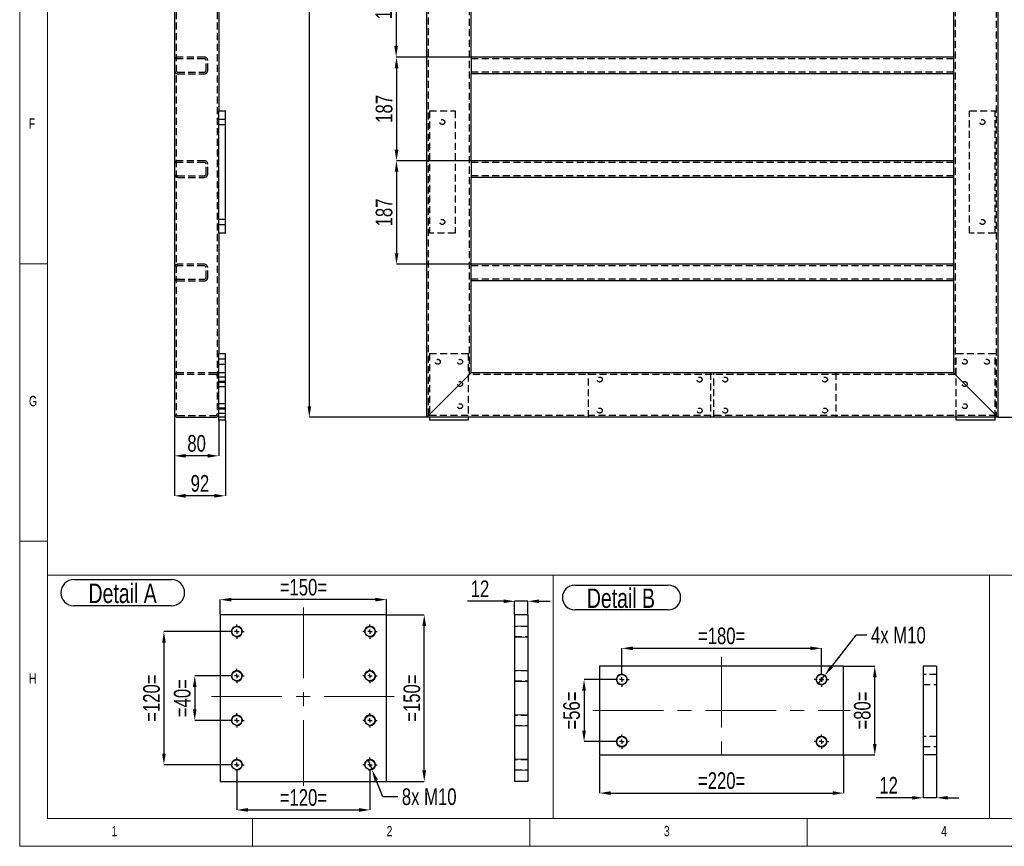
# Model space of a CAD drawing. Header units: millimetres. Extents: x 5 to 589, y 5 to 415.
# Tile 1 of 14: x 5 to 183, y 5 to 154. Entities that reach past the tile are written whole.
import ezdxf

# ---------------------------------------------------------------- set-up
doc = ezdxf.new("R2010")
doc.units = ezdxf.units.MM
doc.header["$PDSIZE"] = -1
doc.linetypes.add('CENTERX2', pattern=[20.32, 12.7, -2.54, 2.54, -2.54])
doc.linetypes.add('HIDDEN', pattern=[1.905, 1.27, -0.635])
for name, color, linetype in [('COTES', 1, 'Continuous'), ('NOTES', 6, 'Continuous'), ('TRAIT-FINS', 9, 'Continuous'), ('TRAIT-MIXTES', 3, 'CENTERX2'), ('TRAIT-TIRET', 2, 'HIDDEN')]:
    doc.layers.add(name, color=color, linetype=linetype)
doc.layers.add('TRAIT-FORT', color=4, linetype='Continuous', lineweight=25)
doc.styles.add('SLDTEXTSTYLE0', font='TXT', dxfattribs={"width": 0.75})
doc.dimstyles.new('SLDDIMSTYLE1', dxfattribs={"dimtxt": 3, "dimasz": 2, "dimexe": 0, "dimexo": 0.0625, "dimgap": 0.75, "dimtad": 0, "dimtih": 1, "dimtoh": 1, "dimdec": 0, "dimlfac": 10, "dimrnd": 1e-09, "dimzin": 12, "dimdsep": 46, "dimtxsty": 'SLDTEXTSTYLE0', "dimsah": 1, "dimcen": 0.09, "dimadec": 0, "dimazin": 3, "dimtfac": 1, "dimtdec": 0, "dimtofl": 0, "dimtmove": 0, "dimatfit": 3, "dimfxl": 1, "dimfrac": 2, "dimtolj": 1, "dimtzin": 12, "dimarcsym": 0})
doc.dimstyles.new('SLDDIMSTYLE2', dxfattribs={"dimtxt": 3, "dimasz": 2, "dimexe": 0, "dimexo": 0.0625, "dimgap": 0.75, "dimtad": 1, "dimdec": 0, "dimlfac": 10, "dimrnd": 1e-09, "dimzin": 12, "dimdsep": 46, "dimtxsty": 'SLDTEXTSTYLE0', "dimsah": 1, "dimcen": 0.09, "dimadec": 0, "dimazin": 3, "dimtfac": 1, "dimtdec": 0, "dimtofl": 0, "dimtmove": 0, "dimatfit": 3, "dimfxl": 1, "dimfrac": 2, "dimtolj": 1, "dimtzin": 12, "dimarcsym": 0})
doc.dimstyles.new('SLDDIMSTYLE3', dxfattribs={"dimtxt": 3, "dimasz": 2, "dimexe": 0, "dimexo": 0.0625, "dimgap": 0.75, "dimtad": 0, "dimtih": 1, "dimtoh": 1, "dimdec": 0, "dimlfac": 5, "dimrnd": 1e-09, "dimzin": 12, "dimdsep": 46, "dimtxsty": 'SLDTEXTSTYLE0', "dimblk1": 'NONE', "dimsah": 1, "dimcen": 0, "dimadec": 0, "dimazin": 3, "dimtfac": 1, "dimtdec": 0, "dimtmove": 0, "dimatfit": 3, "dimldrblk": 'NONE', "dimfxl": 1, "dimfrac": 2, "dimtolj": 1, "dimtzin": 12, "dimarcsym": 0})
doc.dimstyles.new('SLDDIMSTYLE4', dxfattribs={"dimtxt": 3, "dimasz": 2, "dimexe": 0, "dimexo": 0.0625, "dimgap": 0.75, "dimtad": 1, "dimdec": 0, "dimlfac": 5, "dimrnd": 1e-09, "dimzin": 12, "dimdsep": 46, "dimtxsty": 'SLDTEXTSTYLE0', "dimsah": 1, "dimcen": 0.09, "dimadec": 0, "dimazin": 3, "dimtfac": 1, "dimtdec": 0, "dimtofl": 0, "dimtmove": 0, "dimatfit": 3, "dimfxl": 1, "dimfrac": 2, "dimtolj": 1, "dimtzin": 12, "dimarcsym": 0})
doc.dimstyles.new('SLDDIMSTYLE5', dxfattribs={"dimtxt": 3, "dimasz": 2, "dimexe": 0, "dimexo": 0.0625, "dimgap": 0.75, "dimtad": 1, "dimdec": 0, "dimlfac": 5, "dimrnd": 1e-09, "dimzin": 12, "dimdsep": 46, "dimtxsty": 'SLDTEXTSTYLE0', "dimsah": 1, "dimcen": 0.09, "dimadec": 0, "dimazin": 3, "dimtfac": 1, "dimtdec": 0, "dimtmove": 0, "dimatfit": 0, "dimfxl": 1, "dimfrac": 2, "dimtolj": 1, "dimtzin": 12, "dimarcsym": 0})

# ---------------------------------------------------------------- blocks, each defined once
blk = doc.blocks.new('_D_3')
at = {"layer": 'COTES', "color": 0, "lineweight": -2, "transparency": 16777216}
blk.add_line((181.46, 82.32), (192.7, 82.32), dxfattribs=at)
at = {"layer": 'Defpoints', "color": 0, "transparency": 16777216}
for p in [(181.4, 369.32), (181.4, 82.32), (192.7, 82.32)]:
    blk.add_point(p, dxfattribs=at)
at = {"layer": 'COTES', "color": 0, "transparency": 16777216, "insert": (197.39, 82.32), "char_height": 3, "attachment_point": 5, "style": 'SLDTEXTSTYLE0'}
blk.add_mtext('\\A1;2870', dxfattribs=at)
blk = doc.blocks.new('_D_8')
at = {"layer": 'COTES', "color": 0, "lineweight": -2, "transparency": 16777216}
for p, q in [((78.34, 369.32), (57.23, 369.32)), ((57.23, 84.32), (57.23, 367.32)), ((78.34, 82.32), (57.23, 82.32))]:
    blk.add_line(p, q, dxfattribs=at)
at = {"layer": 'COTES', "color": 0, "transparency": 16777216}
for points in [[(56.89, 367.32), (57.56, 367.32), (57.23, 369.32)], [(56.89, 84.32), (57.56, 84.32), (57.23, 82.32)]]:
    blk.add_solid(points, dxfattribs=at)
at = {"layer": 'Defpoints', "color": 0, "transparency": 16777216}
for p in [(57.23, 369.32), (78.4, 369.32), (78.4, 82.32)]:
    blk.add_point(p, dxfattribs=at)
at = {"layer": 'COTES', "color": 0, "transparency": 16777216, "insert": (53.48, 225.82), "char_height": 3, "attachment_point": 2, "rotation": 90, "style": 'SLDTEXTSTYLE0'}
blk.add_mtext('\\A1;2870', dxfattribs=at)
blk = doc.blocks.new('_D_14')
at = {"layer": 'COTES', "color": 0, "lineweight": -2, "transparency": 16777216}
for p, q in [((86.34, 147.23), (72.95, 147.23)), ((72.95, 145.23), (72.95, 130.56)), ((86.34, 128.56), (72.95, 128.56))]:
    blk.add_line(p, q, dxfattribs=at)
at = {"layer": 'COTES', "color": 0, "transparency": 16777216}
for points in [[(72.62, 145.23), (73.29, 145.23), (72.95, 147.23)], [(72.62, 130.56), (73.29, 130.56), (72.95, 128.56)]]:
    blk.add_solid(points, dxfattribs=at)
at = {"layer": 'Defpoints', "color": 0, "transparency": 16777216}
for p in [(86.4, 147.23), (72.95, 128.56), (86.4, 128.56)]:
    blk.add_point(p, dxfattribs=at)
at = {"layer": 'COTES', "color": 0, "transparency": 16777216, "insert": (69.2, 137.9), "char_height": 3, "attachment_point": 2, "rotation": 90, "style": 'SLDTEXTSTYLE0'}
blk.add_mtext('\\A1;187', dxfattribs=at)
blk = doc.blocks.new('_D_15')
at = {"layer": 'COTES', "color": 0, "lineweight": -2, "transparency": 16777216}
for p, q in [((86.34, 128.56), (72.95, 128.56)), ((72.95, 126.56), (72.95, 111.89)), ((86.34, 109.89), (72.95, 109.89))]:
    blk.add_line(p, q, dxfattribs=at)
at = {"layer": 'COTES', "color": 0, "transparency": 16777216}
for points in [[(72.62, 126.56), (73.29, 126.56), (72.95, 128.56)], [(72.62, 111.89), (73.29, 111.89), (72.95, 109.89)]]:
    blk.add_solid(points, dxfattribs=at)
at = {"layer": 'Defpoints', "color": 0, "transparency": 16777216}
for p in [(86.4, 128.56), (72.95, 109.89), (86.4, 109.89)]:
    blk.add_point(p, dxfattribs=at)
at = {"layer": 'COTES', "color": 0, "transparency": 16777216, "insert": (69.2, 119.23), "char_height": 3, "attachment_point": 2, "rotation": 90, "style": 'SLDTEXTSTYLE0'}
blk.add_mtext('\\A1;187', dxfattribs=at)
blk = doc.blocks.new('_D_18')
at = {"layer": 'COTES', "color": 0, "lineweight": -2, "transparency": 16777216}
for p, q in [((105.4, 227.76), (105.4, 198.65)), ((78.4, 82.38), (78.4, 198.65)), ((80.4, 198.65), (103.4, 198.65))]:
    blk.add_line(p, q, dxfattribs=at)
at = {"layer": 'COTES', "color": 0, "transparency": 16777216}
for points in [[(80.4, 198.98), (80.4, 198.32), (78.4, 198.65)], [(103.4, 198.98), (103.4, 198.32), (105.4, 198.65)]]:
    blk.add_solid(points, dxfattribs=at)
at = {"layer": 'Defpoints', "color": 0, "transparency": 16777216}
for p in [(105.4, 227.82), (105.4, 198.65), (78.4, 82.32)]:
    blk.add_point(p, dxfattribs=at)
at = {"layer": 'COTES', "color": 0, "transparency": 16777216, "insert": (91.9, 202.4), "char_height": 3, "attachment_point": 2, "style": 'SLDTEXTSTYLE0'}
blk.add_mtext('\\A1;270', dxfattribs=at)
blk = doc.blocks.new('_D_22')
at = {"layer": 'COTES', "color": 0, "lineweight": -2, "transparency": 16777216}
for p, q in [((86.34, 165.91), (72.88, 165.91)), ((72.88, 163.91), (72.88, 149.23)), ((86.34, 147.23), (72.88, 147.23))]:
    blk.add_line(p, q, dxfattribs=at)
at = {"layer": 'COTES', "color": 0, "transparency": 16777216}
for points in [[(72.55, 163.91), (73.21, 163.91), (72.88, 165.91)], [(72.55, 149.23), (73.21, 149.23), (72.88, 147.23)]]:
    blk.add_solid(points, dxfattribs=at)
at = {"layer": 'Defpoints', "color": 0, "transparency": 16777216}
for p in [(86.4, 165.91), (72.88, 147.23), (86.4, 147.23)]:
    blk.add_point(p, dxfattribs=at)
at = {"layer": 'COTES', "color": 0, "transparency": 16777216, "insert": (69.13, 156.57), "char_height": 3, "attachment_point": 2, "rotation": 90, "style": 'SLDTEXTSTYLE0'}
blk.add_mtext('\\A1;187', dxfattribs=at)
blk = doc.blocks.new('_D_34')
at = {"layer": 'COTES', "color": 0, "lineweight": -2, "transparency": 16777216}
for p, q in [((42.8, 35.7), (36.56, 35.7)), ((36.56, 33.7), (36.56, 29.7)), ((42.8, 27.7), (36.56, 27.7))]:
    blk.add_line(p, q, dxfattribs=at)
at = {"layer": 'COTES', "color": 0, "transparency": 16777216}
for points in [[(36.23, 33.7), (36.89, 33.7), (36.56, 35.7)], [(36.23, 29.7), (36.89, 29.7), (36.56, 27.7)]]:
    blk.add_solid(points, dxfattribs=at)
at = {"layer": 'Defpoints', "color": 0, "transparency": 16777216}
for p in [(42.86, 35.7), (36.56, 27.7), (42.86, 27.7)]:
    blk.add_point(p, dxfattribs=at)
at = {"layer": 'COTES', "color": 0, "transparency": 16777216, "insert": (32.81, 31.7), "char_height": 3, "attachment_point": 2, "rotation": 90, "style": 'SLDTEXTSTYLE0'}
blk.add_mtext('\\A1;=40=', dxfattribs=at)
blk = doc.blocks.new('_D_35')
at = {"layer": 'COTES', "color": 0, "lineweight": -2, "transparency": 16777216}
for p, q in [((42.8, 43.7), (31.01, 43.7)), ((31.01, 41.7), (31.01, 21.7)), ((42.8, 19.7), (31.01, 19.7))]:
    blk.add_line(p, q, dxfattribs=at)
at = {"layer": 'COTES', "color": 0, "transparency": 16777216}
for points in [[(30.68, 41.7), (31.35, 41.7), (31.01, 43.7)], [(30.68, 21.7), (31.35, 21.7), (31.01, 19.7)]]:
    blk.add_solid(points, dxfattribs=at)
at = {"layer": 'Defpoints', "color": 0, "transparency": 16777216}
for p in [(42.86, 43.7), (31.01, 19.7), (42.86, 19.7)]:
    blk.add_point(p, dxfattribs=at)
at = {"layer": 'COTES', "color": 0, "transparency": 16777216, "insert": (27.26, 31.7), "char_height": 3, "attachment_point": 2, "rotation": 90, "style": 'SLDTEXTSTYLE0'}
blk.add_mtext('\\A1;=120=', dxfattribs=at)
blk = doc.blocks.new('_D_36')
at = {"layer": 'COTES', "color": 0, "lineweight": -2, "transparency": 16777216}
for p, q in [((44.16, 18.33), (44.16, 11.55)), ((68.16, 18.33), (68.16, 11.55)), ((46.16, 11.55), (66.16, 11.55))]:
    blk.add_line(p, q, dxfattribs=at)
at = {"layer": 'COTES', "color": 0, "transparency": 16777216}
for points in [[(46.16, 11.89), (46.16, 11.22), (44.16, 11.55)], [(66.16, 11.89), (66.16, 11.22), (68.16, 11.55)]]:
    blk.add_solid(points, dxfattribs=at)
at = {"layer": 'Defpoints', "color": 0, "transparency": 16777216}
for p in [(44.16, 18.4), (68.16, 18.4), (68.16, 11.55)]:
    blk.add_point(p, dxfattribs=at)
at = {"layer": 'COTES', "color": 0, "transparency": 16777216, "insert": (56.16, 15.3), "char_height": 3, "attachment_point": 2, "style": 'SLDTEXTSTYLE0'}
blk.add_mtext('\\A1;=120=', dxfattribs=at)
blk = doc.blocks.new('_D_37')
at = {"layer": 'COTES', "color": 0, "lineweight": -2, "transparency": 16777216}
for p, q in [((41.16, 46.76), (41.16, 49.45)), ((69.16, 49.45), (43.16, 49.45)), ((71.16, 46.76), (71.16, 49.45))]:
    blk.add_line(p, q, dxfattribs=at)
at = {"layer": 'COTES', "color": 0, "transparency": 16777216}
for points in [[(43.16, 49.78), (43.16, 49.12), (41.16, 49.45)], [(69.16, 49.78), (69.16, 49.12), (71.16, 49.45)]]:
    blk.add_solid(points, dxfattribs=at)
at = {"layer": 'Defpoints', "color": 0, "transparency": 16777216}
for p in [(41.16, 49.45), (41.16, 46.7), (71.16, 46.7)]:
    blk.add_point(p, dxfattribs=at)
at = {"layer": 'COTES', "color": 0, "transparency": 16777216, "insert": (56.16, 53.2), "char_height": 3, "attachment_point": 2, "style": 'SLDTEXTSTYLE0'}
blk.add_mtext('\\A1;=150=', dxfattribs=at)
blk = doc.blocks.new('_D_38')
at = {"layer": 'COTES', "color": 0, "lineweight": -2, "transparency": 16777216}
for p, q in [((71.23, 46.7), (77.95, 46.7)), ((77.95, 18.7), (77.95, 44.7)), ((71.23, 16.7), (77.95, 16.7))]:
    blk.add_line(p, q, dxfattribs=at)
at = {"layer": 'COTES', "color": 0, "transparency": 16777216}
for points in [[(77.62, 44.7), (78.29, 44.7), (77.95, 46.7)], [(77.62, 18.7), (78.29, 18.7), (77.95, 16.7)]]:
    blk.add_solid(points, dxfattribs=at)
at = {"layer": 'Defpoints', "color": 0, "transparency": 16777216}
for p in [(71.16, 46.7), (77.95, 46.7), (71.16, 16.7)]:
    blk.add_point(p, dxfattribs=at)
at = {"layer": 'COTES', "color": 0, "transparency": 16777216, "insert": (74.2, 31.7), "char_height": 3, "attachment_point": 2, "rotation": 90, "style": 'SLDTEXTSTYLE0'}
blk.add_mtext('\\A1;=150=', dxfattribs=at)
blk = doc.blocks.new('_D_39')
at = {"layer": 'COTES', "color": 0, "lineweight": -2, "transparency": 16777216}
for p, q in [((67.79, 20.62), (68.54, 18.77)), ((70.49, 13.94), (69.29, 16.91)), ((73.16, 13.94), (70.49, 13.94))]:
    blk.add_line(p, q, dxfattribs=at)
at = {"layer": 'COTES', "color": 0, "transparency": 16777216}
blk.add_solid([(69.6, 17.04), (68.98, 16.79), (68.54, 18.77)], dxfattribs=at)
at = {"layer": 'Defpoints', "color": 0, "transparency": 16777216}
for p in [(67.79, 20.62), (68.54, 18.77)]:
    blk.add_point(p, dxfattribs=at)
at = {"layer": 'COTES', "color": 0, "transparency": 16777216, "insert": (73.91, 15.44), "char_height": 3, "attachment_point": 1, "style": 'SLDTEXTSTYLE0'}
blk.add_mtext('\\A1;8x M10', dxfattribs=at)
blk = doc.blocks.new('_NONE')
blk = doc.blocks.new('SW_NOTE_39')
at = {"layer": 'NOTES', "color": 0}
for p, q in [((-0.09, 5.23), (17.52, 5.23)), ((17.52, 0.51), (-0.09, 0.51))]:
    blk.add_line(p, q, dxfattribs=at)
for centre, start, end in [((-0.09, 2.87), 90, 270), ((17.52, 2.87), 270, 90)]:
    blk.add_arc(centre, 2.36, start, end, dxfattribs=at)
at = {"layer": 'NOTES', "color": 0, "insert": (8.7, 4.51), "char_height": 3.5, "attachment_point": 2, "style": 'SLDTEXTSTYLE0'}
blk.add_mtext('Detail A', dxfattribs=at)
blk = doc.blocks.new('SW_CENTERMARKSYMBOL_7')
at = {"layer": 'TRAIT-MIXTES', "color": 0}
for p, q in [((-0.8, 0), (-1.3, 0)), ((0, 0), (-0.4, 0)), ((0, 0.8), (0, 1.3)), ((0, 0), (0, 0.4)), ((0, 0), (0, -0.4)), ((0, 0), (0.4, 0)), ((0.8, 0), (1.3, 0)), ((0, -0.8), (0, -1.3))]:
    blk.add_line(p, q, dxfattribs=at)
blk = doc.blocks.new('SW_CENTERMARKSYMBOL_8')
at = {"layer": 'TRAIT-MIXTES', "color": 0}
for p, q in [((0, 0), (-0.4, 0)), ((0, 0.8), (0, 1.3)), ((0, 0), (0, 0.4)), ((0, 0), (0, -0.4)), ((0, 0), (0.4, 0)), ((0.8, 0), (1.3, 0)), ((-0.8, 0), (-1.3, 0)), ((0, -0.8), (0, -1.3))]:
    blk.add_line(p, q, dxfattribs=at)
blk = doc.blocks.new('SW_CENTERMARKSYMBOL_9')
at = {"layer": 'TRAIT-MIXTES', "color": 0}
for p, q in [((-0.8, 0), (-1.3, 0)), ((0, 0), (-0.4, 0)), ((0, 0.8), (0, 1.3)), ((0, 0), (0, 0.4)), ((0, 0), (0, -0.4)), ((0, 0), (0.4, 0)), ((0.8, 0), (1.3, 0)), ((0, -0.8), (0, -1.3))]:
    blk.add_line(p, q, dxfattribs=at)
blk = doc.blocks.new('SW_CENTERMARKSYMBOL_10')
at = {"layer": 'TRAIT-MIXTES', "color": 0}
for p, q in [((0, 0), (-0.4, 0)), ((0, 0.8), (0, 1.3)), ((0, 0), (0, 0.4)), ((0, 0), (0, -0.4)), ((0, 0), (0.4, 0)), ((0.8, 0), (1.3, 0)), ((-0.8, 0), (-1.3, 0)), ((0, -0.8), (0, -1.3))]:
    blk.add_line(p, q, dxfattribs=at)
blk = doc.blocks.new('SW_CENTERMARKSYMBOL_11')
at = {"layer": 'TRAIT-MIXTES', "color": 0}
for p, q in [((-0.8, 0), (-1.3, 0)), ((0, 0), (-0.4, 0)), ((0, 0.8), (0, 1.3)), ((0, 0), (0, 0.4)), ((0, 0), (0, -0.4)), ((0, 0), (0.4, 0)), ((0.8, 0), (1.3, 0)), ((0, -0.8), (0, -1.3))]:
    blk.add_line(p, q, dxfattribs=at)
blk = doc.blocks.new('SW_CENTERMARKSYMBOL_12')
at = {"layer": 'TRAIT-MIXTES', "color": 0}
for p, q in [((0, 0), (-0.4, 0)), ((0, 0.8), (0, 1.3)), ((0, 0), (0, 0.4)), ((0, 0), (0, -0.4)), ((0, 0), (0.4, 0)), ((0.8, 0), (1.3, 0)), ((-0.8, 0), (-1.3, 0)), ((0, -0.8), (0, -1.3))]:
    blk.add_line(p, q, dxfattribs=at)
blk = doc.blocks.new('SW_CENTERMARKSYMBOL_13')
at = {"layer": 'TRAIT-MIXTES', "color": 0}
for p, q in [((-0.8, 0), (-1.3, 0)), ((0, 0), (-0.4, 0)), ((0, 0.8), (0, 1.3)), ((0, 0), (0, 0.4)), ((0, 0), (0, -0.4)), ((0, 0), (0.4, 0)), ((0.8, 0), (1.3, 0)), ((0, -0.8), (0, -1.3))]:
    blk.add_line(p, q, dxfattribs=at)
blk = doc.blocks.new('SW_CENTERMARKSYMBOL_14')
at = {"layer": 'TRAIT-MIXTES', "color": 0}
for p, q in [((0, 0), (-0.4, 0)), ((0, 0.8), (0, 1.3)), ((0, 0), (0, 0.4)), ((0, 0), (0, -0.4)), ((0, 0), (0.4, 0)), ((0.8, 0), (1.3, 0)), ((-0.8, 0), (-1.3, 0)), ((0, -0.8), (0, -1.3))]:
    blk.add_line(p, q, dxfattribs=at)
blk = doc.blocks.new('_D_40')
at = {"layer": 'COTES', "color": 0, "lineweight": -2, "transparency": 16777216}
for p, q in [((92.25, 49.16), (85.75, 49.16)), ((94.25, 46.76), (94.25, 49.16)), ((96.65, 49.16), (94.25, 49.16)), ((96.65, 46.76), (96.65, 49.16)), ((98.65, 49.16), (100.65, 49.16))]:
    blk.add_line(p, q, dxfattribs=at)
at = {"layer": 'COTES', "color": 0, "transparency": 16777216}
for points in [[(92.25, 49.49), (92.25, 48.82), (94.25, 49.16)], [(98.65, 49.49), (98.65, 48.82), (96.65, 49.16)]]:
    blk.add_solid(points, dxfattribs=at)
at = {"layer": 'Defpoints', "color": 0, "transparency": 16777216}
for p in [(94.25, 49.16), (94.25, 46.7), (96.65, 46.7)]:
    blk.add_point(p, dxfattribs=at)
at = {"layer": 'COTES', "color": 0, "transparency": 16777216, "insert": (88, 52.91), "char_height": 3, "attachment_point": 2, "style": 'SLDTEXTSTYLE0'}
blk.add_mtext('\\A1;12', dxfattribs=at)
blk = doc.blocks.new('_D_59')
at = {"layer": 'COTES', "color": 0, "lineweight": -2, "transparency": 16777216}
for p, q in [((32.9, 82.86), (32.9, 75.37)), ((40.9, 81.76), (40.9, 75.37)), ((38.9, 75.37), (34.9, 75.37))]:
    blk.add_line(p, q, dxfattribs=at)
at = {"layer": 'COTES', "color": 0, "transparency": 16777216}
for points in [[(34.9, 75.7), (34.9, 75.04), (32.9, 75.37)], [(38.9, 75.7), (38.9, 75.04), (40.9, 75.37)]]:
    blk.add_solid(points, dxfattribs=at)
at = {"layer": 'Defpoints', "color": 0, "transparency": 16777216}
for p in [(32.9, 82.92), (40.9, 81.82), (32.9, 75.37)]:
    blk.add_point(p, dxfattribs=at)
at = {"layer": 'COTES', "color": 0, "transparency": 16777216, "insert": (36.9, 79.12), "char_height": 3, "attachment_point": 2, "style": 'SLDTEXTSTYLE0'}
blk.add_mtext('\\A1;80', dxfattribs=at)
blk = doc.blocks.new('_D_60')
at = {"layer": 'COTES', "color": 0, "lineweight": -2, "transparency": 16777216}
for p, q in [((32.9, 82.86), (32.9, 68.16)), ((42.1, 81.76), (42.1, 68.16)), ((40.1, 68.16), (34.9, 68.16))]:
    blk.add_line(p, q, dxfattribs=at)
at = {"layer": 'COTES', "color": 0, "transparency": 16777216}
for points in [[(34.9, 68.5), (34.9, 67.83), (32.9, 68.16)], [(40.1, 68.5), (40.1, 67.83), (42.1, 68.16)]]:
    blk.add_solid(points, dxfattribs=at)
at = {"layer": 'Defpoints', "color": 0, "transparency": 16777216}
for p in [(32.9, 82.92), (42.1, 81.82), (32.9, 68.16)]:
    blk.add_point(p, dxfattribs=at)
at = {"layer": 'COTES', "color": 0, "transparency": 16777216, "insert": (37.5, 71.91), "char_height": 3, "attachment_point": 2, "style": 'SLDTEXTSTYLE0'}
blk.add_mtext('\\A1;92', dxfattribs=at)
blk = doc.blocks.new('_D_91')
at = {"layer": 'COTES', "color": 0, "lineweight": -2, "transparency": 16777216}
for p, q in [((155.77, 43.06), (151.41, 37.43)), ((157.77, 43.06), (155.77, 43.06)), ((148.96, 34.27), (150.19, 35.85))]:
    blk.add_line(p, q, dxfattribs=at)
at = {"layer": 'COTES', "color": 0, "transparency": 16777216}
blk.add_solid([(151.15, 37.63), (151.68, 37.22), (150.19, 35.85)], dxfattribs=at)
at = {"layer": 'Defpoints', "color": 0, "transparency": 16777216}
for p in [(150.19, 35.85), (148.96, 34.27)]:
    blk.add_point(p, dxfattribs=at)
at = {"layer": 'COTES', "color": 0, "transparency": 16777216, "insert": (158.52, 44.56), "char_height": 3, "attachment_point": 1, "style": 'SLDTEXTSTYLE0'}
blk.add_mtext('\\A1;4x M10', dxfattribs=at)
blk = doc.blocks.new('_D_92')
at = {"layer": 'COTES', "color": 0, "lineweight": -2, "transparency": 16777216}
for p, q in [((113.58, 36.42), (113.58, 40.68)), ((115.58, 40.68), (147.58, 40.68)), ((149.58, 36.42), (149.58, 40.68))]:
    blk.add_line(p, q, dxfattribs=at)
at = {"layer": 'COTES', "color": 0, "transparency": 16777216}
for points in [[(115.58, 41.01), (115.58, 40.34), (113.58, 40.68)], [(147.58, 41.01), (147.58, 40.34), (149.58, 40.68)]]:
    blk.add_solid(points, dxfattribs=at)
at = {"layer": 'Defpoints', "color": 0, "transparency": 16777216}
for p in [(149.58, 40.68), (113.58, 36.36), (149.58, 36.36)]:
    blk.add_point(p, dxfattribs=at)
at = {"layer": 'COTES', "color": 0, "transparency": 16777216, "insert": (131.58, 44.43), "char_height": 3, "attachment_point": 2, "style": 'SLDTEXTSTYLE0'}
blk.add_mtext('\\A1;=180=', dxfattribs=at)
blk = doc.blocks.new('_D_93')
at = {"layer": 'COTES', "color": 0, "lineweight": -2, "transparency": 16777216}
for p, q in [((112.21, 35.06), (106.77, 35.06)), ((106.77, 33.06), (106.77, 25.86)), ((112.21, 23.86), (106.77, 23.86))]:
    blk.add_line(p, q, dxfattribs=at)
at = {"layer": 'COTES', "color": 0, "transparency": 16777216}
for points in [[(106.44, 33.06), (107.1, 33.06), (106.77, 35.06)], [(106.44, 25.86), (107.1, 25.86), (106.77, 23.86)]]:
    blk.add_solid(points, dxfattribs=at)
at = {"layer": 'Defpoints', "color": 0, "transparency": 16777216}
for p in [(112.28, 35.06), (106.77, 23.86), (112.28, 23.86)]:
    blk.add_point(p, dxfattribs=at)
at = {"layer": 'COTES', "color": 0, "transparency": 16777216, "insert": (103.02, 29.46), "char_height": 3, "attachment_point": 2, "rotation": 90, "style": 'SLDTEXTSTYLE0'}
blk.add_mtext('\\A1;=56=', dxfattribs=at)
blk = doc.blocks.new('_D_94')
at = {"layer": 'COTES', "color": 0, "lineweight": -2, "transparency": 16777216}
for p, q in [((153.64, 37.46), (159.19, 37.46)), ((159.19, 23.46), (159.19, 35.46)), ((153.64, 21.46), (159.19, 21.46))]:
    blk.add_line(p, q, dxfattribs=at)
at = {"layer": 'COTES', "color": 0, "transparency": 16777216}
for points in [[(158.86, 35.46), (159.53, 35.46), (159.19, 37.46)], [(158.86, 23.46), (159.53, 23.46), (159.19, 21.46)]]:
    blk.add_solid(points, dxfattribs=at)
at = {"layer": 'Defpoints', "color": 0, "transparency": 16777216}
for p in [(153.58, 37.46), (159.19, 37.46), (153.58, 21.46)]:
    blk.add_point(p, dxfattribs=at)
at = {"layer": 'COTES', "color": 0, "transparency": 16777216, "insert": (155.44, 29.46), "char_height": 3, "attachment_point": 2, "rotation": 90, "style": 'SLDTEXTSTYLE0'}
blk.add_mtext('\\A1;=80=', dxfattribs=at)
blk = doc.blocks.new('_D_95')
at = {"layer": 'COTES', "color": 0, "lineweight": -2, "transparency": 16777216}
for p, q in [((109.58, 21.39), (109.58, 14.59)), ((153.58, 21.39), (153.58, 14.59)), ((111.58, 14.59), (151.58, 14.59))]:
    blk.add_line(p, q, dxfattribs=at)
at = {"layer": 'COTES', "color": 0, "transparency": 16777216}
for points in [[(111.58, 14.92), (111.58, 14.25), (109.58, 14.59)], [(151.58, 14.92), (151.58, 14.25), (153.58, 14.59)]]:
    blk.add_solid(points, dxfattribs=at)
at = {"layer": 'Defpoints', "color": 0, "transparency": 16777216}
for p in [(109.58, 21.46), (153.58, 21.46), (153.58, 14.59)]:
    blk.add_point(p, dxfattribs=at)
at = {"layer": 'COTES', "color": 0, "transparency": 16777216, "insert": (131.58, 18.34), "char_height": 3, "attachment_point": 2, "style": 'SLDTEXTSTYLE0'}
blk.add_mtext('\\A1;=220=', dxfattribs=at)
blk = doc.blocks.new('SW_NOTE_42')
at = {"layer": 'NOTES', "color": 0}
for p, q in [((-0.02, 5.12), (16.85, 5.12)), ((16.85, 0.65), (-0.02, 0.65))]:
    blk.add_line(p, q, dxfattribs=at)
for centre, start, end in [((-0.02, 2.89), 90, 270), ((16.85, 2.89), 270, 90)]:
    blk.add_arc(centre, 2.23, start, end, dxfattribs=at)
at = {"layer": 'NOTES', "color": 0, "insert": (8.31, 4.51), "char_height": 3.5, "attachment_point": 2, "style": 'SLDTEXTSTYLE0'}
blk.add_mtext('Detail B', dxfattribs=at)
blk = doc.blocks.new('SW_CENTERMARKSYMBOL_104')
at = {"layer": 'TRAIT-MIXTES', "color": 0}
for p, q in [((-0.8, 0), (-1.3, 0)), ((0, 0), (-0.4, 0)), ((0, 0.8), (0, 1.3)), ((0, 0), (0, 0.4)), ((0, 0), (0, -0.4)), ((0, 0), (0.4, 0)), ((0.8, 0), (1.3, 0)), ((0, -0.8), (0, -1.3))]:
    blk.add_line(p, q, dxfattribs=at)
blk = doc.blocks.new('SW_CENTERMARKSYMBOL_105')
at = {"layer": 'TRAIT-MIXTES', "color": 0}
for p, q in [((-0.8, 0), (-1.3, 0)), ((0, 0), (-0.4, 0)), ((0, 0.8), (0, 1.3)), ((0, 0), (0, 0.4)), ((0, 0), (0, -0.4)), ((0, 0), (0.4, 0)), ((0.8, 0), (1.3, 0)), ((0, -0.8), (0, -1.3))]:
    blk.add_line(p, q, dxfattribs=at)
blk = doc.blocks.new('SW_CENTERMARKSYMBOL_106')
at = {"layer": 'TRAIT-MIXTES', "color": 0}
for p, q in [((-0.8, 0), (-1.3, 0)), ((0, 0), (-0.4, 0)), ((0, 0.8), (0, 1.3)), ((0, 0), (0, 0.4)), ((0, 0), (0, -0.4)), ((0, 0), (0.4, 0)), ((0.8, 0), (1.3, 0)), ((0, -0.8), (0, -1.3))]:
    blk.add_line(p, q, dxfattribs=at)
blk = doc.blocks.new('SW_CENTERMARKSYMBOL_107')
at = {"layer": 'TRAIT-MIXTES', "color": 0}
for p, q in [((-0.8, 0), (-1.3, 0)), ((0, 0), (-0.4, 0)), ((0, 0.8), (0, 1.3)), ((0, 0), (0, 0.4)), ((0, 0), (0, -0.4)), ((0, 0), (0.4, 0)), ((0.8, 0), (1.3, 0)), ((0, -0.8), (0, -1.3))]:
    blk.add_line(p, q, dxfattribs=at)
blk = doc.blocks.new('_D_96')
at = {"layer": 'COTES', "color": 0, "lineweight": -2, "transparency": 16777216}
for p, q in [((167.94, 21.39), (167.94, 13.74)), ((170.34, 21.39), (170.34, 13.74)), ((165.94, 13.74), (159.44, 13.74)), ((170.34, 13.74), (167.94, 13.74)), ((172.34, 13.74), (174.34, 13.74))]:
    blk.add_line(p, q, dxfattribs=at)
at = {"layer": 'COTES', "color": 0, "transparency": 16777216}
for points in [[(165.94, 14.07), (165.94, 13.41), (167.94, 13.74)], [(172.34, 14.07), (172.34, 13.41), (170.34, 13.74)]]:
    blk.add_solid(points, dxfattribs=at)
at = {"layer": 'Defpoints', "color": 0, "transparency": 16777216}
for p in [(167.94, 21.46), (170.34, 21.46), (167.94, 13.74)]:
    blk.add_point(p, dxfattribs=at)
at = {"layer": 'COTES', "color": 0, "transparency": 16777216, "insert": (161.69, 17.49), "char_height": 3, "attachment_point": 2, "style": 'SLDTEXTSTYLE0'}
blk.add_mtext('\\A1;12', dxfattribs=at)

msp = doc.modelspace()

# ---------------------------------------------------------------- linework, layer by layer
at = {"lineweight": 18}
for p, q in [((5, 415), (5, 5)), ((10, 410), (10, 10)), ((5, 110), (10, 110)), ((10, 60), (5, 60)), ((10, 53.87), (10, 10)), ((10, 53.87), (256.32, 53.87)), ((101.17, 53.87), (101.17, 10)), ((101.17, 10), (101.17, 53.87)), ((179.91, 53.87), (179.91, 10)), ((10, 10), (101.17, 10)), ((10, 10), (584, 10)), ((47, 5), (47, 10)), ((97, 10), (97, 5)), ((101.17, 10), (256.32, 10)), ((147, 5), (147, 10)), ((5, 5), (589, 5))]:
    msp.add_line(p, q, dxfattribs=at)
at = {"layer": 'TRAIT-FINS', "lineweight": 18}
for p, q in [((96.65, 44.7), (94.25, 44.7)), ((96.65, 44.7), (94.25, 44.7)), ((96.65, 42.7), (94.25, 42.7)), ((96.65, 42.7), (94.25, 42.7)), ((96.65, 36.7), (94.25, 36.7)), ((96.65, 36.7), (94.25, 36.7)), ((96.65, 34.7), (94.25, 34.7)), ((96.65, 34.7), (94.25, 34.7)), ((96.65, 28.7), (94.25, 28.7)), ((96.65, 28.7), (94.25, 28.7)), ((96.65, 26.7), (94.25, 26.7)), ((96.65, 26.7), (94.25, 26.7)), ((96.65, 20.7), (94.25, 20.7)), ((96.65, 20.7), (94.25, 20.7)), ((96.65, 18.7), (94.25, 18.7)), ((96.65, 18.7), (94.25, 18.7))]:
    msp.add_line(p, q, dxfattribs=at)
for centre in [(113.58, 35.06), (149.58, 35.06), (113.58, 23.86), (149.58, 23.86)]:
    msp.add_circle(centre, 1, dxfattribs=at)
for centre in [(44.16, 43.7), (68.16, 43.7), (44.16, 35.7), (68.16, 35.7), (44.16, 27.7), (68.16, 27.7), (44.16, 19.7), (68.16, 19.7)]:
    msp.add_arc(centre, 1, 255, 195, dxfattribs=at)
at = {"layer": 'TRAIT-FORT', "lineweight": 25}
for p, q in [((78.4, 82.32), (78.4, 369.32)), ((181.4, 369.32), (181.4, 82.32)), ((32.9, 368.72), (32.9, 82.92)), ((40.9, 172.62), (40.9, 137.52)), ((86.4, 147.23), (86.4, 162.91)), ((173.4, 162.91), (173.4, 147.23)), ((173.4, 147.23), (86.4, 147.23)), ((86.4, 147.23), (86.4, 146.63)), ((86.4, 146.63), (86.4, 144.83)), ((173.4, 147.23), (173.4, 146.63)), ((173.4, 146.63), (173.4, 144.83)), ((86.4, 144.83), (86.4, 144.23)), ((86.4, 128.56), (86.4, 144.23)), ((173.4, 144.23), (86.4, 144.23)), ((173.4, 144.83), (173.4, 144.23)), ((173.4, 144.23), (173.4, 128.56)), ((40.9, 115.52), (40.9, 137.52)), ((40.9, 137.52), (42.1, 137.52)), ((42.1, 115.52), (42.1, 137.52)), ((173.4, 128.56), (86.4, 128.56)), ((86.4, 128.56), (86.4, 127.96)), ((86.4, 127.96), (86.4, 126.16)), ((173.4, 128.56), (173.4, 127.96)), ((173.4, 127.96), (173.4, 126.16)), ((86.4, 126.16), (86.4, 125.56)), ((173.4, 126.16), (173.4, 125.56)), ((86.4, 109.89), (86.4, 125.56)), ((173.4, 125.56), (86.4, 125.56)), ((173.4, 125.56), (173.4, 109.89)), ((40.9, 115.52), (40.9, 93.82)), ((42.1, 115.52), (40.9, 115.52)), ((173.4, 109.89), (86.4, 109.89)), ((86.4, 109.29), (86.4, 109.89)), ((86.4, 107.49), (86.4, 109.29)), ((173.4, 109.89), (173.4, 109.29)), ((173.4, 109.29), (173.4, 107.49)), ((86.4, 106.89), (86.4, 107.49)), ((86.4, 90.32), (86.4, 106.89)), ((173.4, 106.89), (86.4, 106.89)), ((173.4, 107.49), (173.4, 106.89)), ((173.4, 106.89), (173.4, 90.32)), ((40.9, 81.82), (40.9, 93.82)), ((40.9, 93.82), (42.1, 93.82)), ((42.1, 81.82), (42.1, 93.82)), ((79, 82.92), (85.8, 89.72)), ((173.4, 90.32), (86.4, 90.32)), ((174, 89.72), (180.8, 82.92)), ((33.5, 82.32), (40.3, 82.32)), ((42.1, 81.82), (40.9, 81.82)), ((181.4, 82.32), (78.4, 82.32)), ((78.9, 82.32), (78.9, 81.82)), ((85.9, 81.82), (78.9, 81.82)), ((85.9, 82.32), (85.9, 81.82)), ((173.9, 81.82), (173.9, 82.32)), ((180.9, 81.82), (173.9, 81.82)), ((180.9, 81.82), (180.9, 82.32)), ((71.16, 46.7), (41.16, 46.7)), ((41.16, 46.7), (41.16, 16.7)), ((71.16, 16.7), (71.16, 46.7)), ((94.25, 46.7), (94.25, 16.7)), ((96.65, 46.7), (94.25, 46.7)), ((96.65, 46.7), (96.65, 16.7)), ((109.58, 37.46), (109.58, 21.46)), ((153.58, 37.46), (109.58, 37.46)), ((153.58, 21.46), (153.58, 37.46)), ((170.34, 37.46), (167.94, 37.46)), ((167.94, 37.46), (167.94, 21.46)), ((170.34, 37.46), (170.34, 21.46)), ((109.58, 21.46), (153.58, 21.46)), ((170.34, 21.46), (167.94, 21.46)), ((41.16, 16.7), (71.16, 16.7)), ((96.65, 16.7), (94.25, 16.7))]:
    msp.add_line(p, q, dxfattribs=at)
at = {"layer": 'TRAIT-FORT', "lineweight": 25, "flags": 128}
for points in [[(85.8, 89.72), (85.9, 89.82), (86, 89.93), (86.1, 90.02), (86.18, 90.11), (86.26, 90.18), (86.32, 90.24), (86.36, 90.28), (86.39, 90.31), (86.4, 90.32)], [(86.4, 90.32), (86.39, 90.31), (86.35, 90.27), (86.3, 90.22), (86.22, 90.14), (86.13, 90.05), (86.03, 89.95), (85.91, 89.84), (85.8, 89.72)], [(173.4, 90.32), (173.41, 90.31), (173.44, 90.27), (173.5, 90.22), (173.57, 90.14), (173.66, 90.05), (173.77, 89.95), (173.88, 89.84), (174, 89.72)], [(174, 89.72), (173.88, 89.84), (173.77, 89.95), (173.66, 90.05), (173.57, 90.14), (173.5, 90.22), (173.44, 90.27), (173.41, 90.31), (173.4, 90.32)], [(78.4, 82.32), (78.41, 82.33), (78.43, 82.36), (78.48, 82.4), (78.54, 82.46), (78.61, 82.53), (78.7, 82.62), (78.79, 82.71), (78.89, 82.82), (79, 82.92)], [(79, 82.92), (78.89, 82.82), (78.79, 82.71), (78.7, 82.62), (78.61, 82.53), (78.54, 82.46), (78.48, 82.4), (78.43, 82.36), (78.41, 82.33), (78.4, 82.32)], [(180.8, 82.92), (180.9, 82.82), (181, 82.71), (181.1, 82.62), (181.18, 82.53), (181.26, 82.46), (181.32, 82.4), (181.36, 82.36), (181.39, 82.33), (181.4, 82.32)], [(181.4, 82.32), (181.39, 82.33), (181.36, 82.36), (181.32, 82.4), (181.26, 82.46), (181.18, 82.53), (181.1, 82.62), (181, 82.71), (180.9, 82.82), (180.8, 82.92)]]:
    msp.add_lwpolyline(points, dxfattribs=at)
at = {"layer": 'TRAIT-FORT', "lineweight": 25}
for centre in [(44.16, 43.7), (68.16, 43.7), (44.16, 35.7), (68.16, 35.7), (113.58, 35.06), (149.58, 35.06), (44.16, 27.7), (68.16, 27.7), (113.58, 23.86), (149.58, 23.86), (44.16, 19.7), (68.16, 19.7)]:
    msp.add_circle(centre, 0.9, dxfattribs=at)
for centre, start, end in [((33.5, 82.92), 180, 270), ((40.3, 82.92), 270, 0)]:
    msp.add_arc(centre, 0.6, start, end, dxfattribs=at)
at = {"layer": 'TRAIT-MIXTES', "lineweight": 18}
for p, q in [((56.16, 48.03), (56.16, 15.92)), ((131.58, 39.13), (131.58, 19.49)), ((39.59, 31.97), (72.55, 31.97)), ((108.37, 29.46), (154.75, 29.46))]:
    msp.add_line(p, q, dxfattribs=at)
at = {"layer": 'TRAIT-TIRET'}
for p, q in [((33.2, 368.72), (33.2, 82.92)), ((40.6, 368.72), (40.6, 82.92)), ((78.7, 82.62), (78.7, 369.02)), ((181.1, 369.02), (181.1, 82.62)), ((86.1, 90.02), (86.1, 361.62)), ((173.7, 361.62), (173.7, 90.02)), ((38.3, 147.23), (33.5, 147.23)), ((38.3, 146.93), (33.5, 146.93)), ((38.6, 144.83), (38.6, 146.63)), ((38.9, 144.83), (38.9, 146.63)), ((173.4, 146.93), (86.4, 146.93)), ((33.5, 144.53), (38.3, 144.53)), ((33.5, 144.23), (38.3, 144.23)), ((173.4, 144.53), (86.4, 144.53)), ((78.9, 137.52), (83.5, 137.52)), ((78.9, 137.52), (78.9, 115.52)), ((83.5, 137.52), (83.5, 115.52)), ((176.3, 137.52), (180.9, 137.52)), ((176.3, 115.52), (176.3, 137.52)), ((180.9, 115.52), (180.9, 137.52)), ((42.1, 135.97), (40.9, 135.97)), ((40.9, 135.07), (42.1, 135.07)), ((38.3, 128.56), (33.5, 128.56)), ((38.3, 128.26), (33.5, 128.26)), ((38.6, 126.16), (38.6, 127.96)), ((38.9, 126.16), (38.9, 127.96)), ((173.4, 128.26), (86.4, 128.26)), ((33.5, 125.86), (38.3, 125.86)), ((33.5, 125.56), (38.3, 125.56)), ((173.4, 125.86), (86.4, 125.86)), ((42.1, 117.97), (40.9, 117.97)), ((40.9, 117.07), (42.1, 117.07)), ((83.5, 115.52), (78.9, 115.52)), ((180.9, 115.52), (176.3, 115.52)), ((38.3, 109.89), (33.5, 109.89)), ((38.3, 109.59), (33.5, 109.59)), ((38.6, 107.49), (38.6, 109.29)), ((38.9, 107.49), (38.9, 109.29)), ((173.4, 109.59), (86.4, 109.59)), ((33.5, 107.19), (38.3, 107.19)), ((33.5, 106.89), (38.3, 106.89)), ((173.4, 107.19), (86.4, 107.19)), ((42.1, 92.77), (40.9, 92.77)), ((78.9, 93.82), (85.9, 93.82)), ((78.9, 93.82), (78.9, 82.32)), ((85.9, 93.82), (85.9, 82.32)), ((173.9, 82.32), (173.9, 93.82)), ((173.9, 93.82), (180.9, 93.82)), ((180.9, 82.32), (180.9, 93.82)), ((40.9, 91.87), (42.1, 91.87)), ((40.3, 90.32), (33.5, 90.32)), ((40.3, 90.02), (33.5, 90.02)), ((42.1, 90.32), (40.9, 90.32)), ((42.1, 89.57), (40.9, 89.57)), ((173.7, 90.02), (86.1, 90.02)), ((107.6, 82.32), (107.6, 90.32)), ((129.6, 90.32), (129.6, 82.32)), ((130.2, 82.32), (130.2, 90.32)), ((152.2, 90.32), (152.2, 82.32)), ((42.1, 88.77), (40.9, 88.77)), ((40.9, 88.67), (42.1, 88.67)), ((40.9, 87.87), (42.1, 87.87)), ((42.1, 84.77), (40.9, 84.77)), ((42.1, 83.97), (40.9, 83.97)), ((40.9, 83.87), (42.1, 83.87)), ((33.5, 82.62), (40.3, 82.62)), ((40.9, 83.07), (42.1, 83.07)), ((42.1, 82.32), (40.9, 82.32)), ((181.1, 82.62), (78.7, 82.62)), ((96.65, 44.6), (94.25, 44.6)), ((94.25, 42.8), (96.65, 42.8)), ((96.65, 36.6), (94.25, 36.6)), ((170.34, 35.96), (167.94, 35.96)), ((94.25, 34.8), (96.65, 34.8)), ((167.94, 34.16), (170.34, 34.16)), ((96.65, 28.6), (94.25, 28.6)), ((94.25, 26.8), (96.65, 26.8)), ((170.34, 24.76), (167.94, 24.76)), ((167.94, 22.96), (170.34, 22.96)), ((96.65, 20.6), (94.25, 20.6)), ((94.25, 18.8), (96.65, 18.8))]:
    msp.add_line(p, q, dxfattribs=at)
for centre in [(81.2, 135.52), (178.6, 135.52), (81.2, 117.52), (178.6, 117.52), (80.4, 92.32), (84.4, 92.32), (175.4, 92.32), (179.4, 92.32), (109.6, 89.12), (127.6, 89.12), (132.2, 89.12), (150.2, 89.12), (84.4, 88.32), (175.4, 88.32), (84.4, 84.32), (109.6, 83.52), (127.6, 83.52), (132.2, 83.52), (150.2, 83.52), (175.4, 84.32)]:
    msp.add_circle(centre, 0.45, dxfattribs=at)
for centre, radius, start, end in [((33.5, 146.63), 0.6, 90, 180), ((33.5, 146.63), 0.3, 90, 180), ((38.3, 146.63), 0.6, 0, 90), ((38.3, 146.63), 0.3, 0, 90), ((33.5, 144.83), 0.6, 180, 270), ((33.5, 144.83), 0.3, 180, 270), ((38.3, 144.83), 0.3, 270, 0), ((38.3, 144.83), 0.6, 270, 0), ((33.5, 127.96), 0.6, 90, 180), ((33.5, 127.96), 0.3, 90, 180), ((38.3, 127.96), 0.6, 0, 90), ((38.3, 127.96), 0.3, 0, 90), ((33.5, 126.16), 0.6, 180, 270), ((33.5, 126.16), 0.3, 180, 270), ((38.3, 126.16), 0.6, 270, 0), ((38.3, 126.16), 0.3, 270, 0), ((33.5, 109.29), 0.6, 90, 180), ((33.5, 109.29), 0.3, 90, 180), ((38.3, 109.29), 0.6, 0, 90), ((38.3, 109.29), 0.3, 0, 90), ((33.5, 107.49), 0.6, 180, 270), ((33.5, 107.49), 0.3, 180, 270), ((38.3, 107.49), 0.3, 270, 0), ((38.3, 107.49), 0.6, 270, 0), ((33.5, 89.72), 0.6, 90, 180), ((33.5, 89.72), 0.3, 90, 180), ((40.3, 89.72), 0.6, 0, 90), ((40.3, 89.72), 0.3, 0, 90), ((33.5, 82.92), 0.3, 180, 270), ((40.3, 82.92), 0.3, 270, 0)]:
    msp.add_arc(centre, radius, start, end, dxfattribs=at)

# ---------------------------------------------------------------- block references
at = {"layer": 'NOTES'}
for name, p in [('SW_NOTE_39', (14.86, 47.83)), ('SW_NOTE_42', (105.11, 46.95))]:
    msp.add_blockref(name, p, dxfattribs=at)
at = {"layer": 'TRAIT-MIXTES'}
for name, p in [('SW_CENTERMARKSYMBOL_10', (44.16, 43.7)), ('SW_CENTERMARKSYMBOL_14', (68.16, 43.7)), ('SW_CENTERMARKSYMBOL_9', (44.16, 35.7)), ('SW_CENTERMARKSYMBOL_13', (68.16, 35.7)), ('SW_CENTERMARKSYMBOL_106', (113.58, 35.06)), ('SW_CENTERMARKSYMBOL_104', (149.58, 35.06)), ('SW_CENTERMARKSYMBOL_8', (44.16, 27.7)), ('SW_CENTERMARKSYMBOL_12', (68.16, 27.7)), ('SW_CENTERMARKSYMBOL_107', (113.58, 23.86)), ('SW_CENTERMARKSYMBOL_105', (149.58, 23.86)), ('SW_CENTERMARKSYMBOL_7', (44.16, 19.7)), ('SW_CENTERMARKSYMBOL_11', (68.16, 19.7))]:
    msp.add_blockref(name, p, dxfattribs=at)

# ---------------------------------------------------------------- texts
at = {"layer": 'NOTES', "char_height": 1.85, "attachment_point": 1, "style": 'SLDTEXTSTYLE0'}
for s, insert in [('F', (6.67, 136.17)), ('G', (6.67, 86.17)), ('H', (6.67, 36.17)), ('1', (21.58, 8.67)), ('2', (71.17, 8.67)), ('3', (121.17, 8.67)), ('4', (171.17, 8.67))]:
    msp.add_mtext(s, dxfattribs=dict(at, insert=insert))

# ---------------------------------------------------------------- dimensions: what is measured, and where the dimension line sits
at = {"layer": 'COTES'}
for base, p1, p2, angle, dimstyle, picture, middle in [((57.23, 369.32), (78.4, 82.32), (78.4, 369.32), 90, 'SLDDIMSTYLE2', '_D_8', (57.23, 225.82)), ((72.88, 147.23), (86.4, 165.91), (86.4, 147.23), 90, 'SLDDIMSTYLE2', '_D_22', (72.88, 156.57)), ((72.95, 128.56), (86.4, 147.23), (86.4, 128.56), 90, 'SLDDIMSTYLE2', '_D_14', (72.95, 137.9)), ((72.95, 109.89), (86.4, 128.56), (86.4, 109.89), 90, 'SLDDIMSTYLE2', '_D_15', (72.95, 119.23)), ((94.25, 49.16), (96.65, 46.7), (94.25, 46.7), 0, 'SLDDIMSTYLE5', '_D_40', (88, 49.16))]:
    dim = msp.add_linear_dim(base=base, p1=p1, p2=p2, angle=angle, dimstyle=dimstyle, dxfattribs=at)
    dim.commit()
    dim.dimension.update_dxf_attribs({"geometry": picture, "text_midpoint": middle, "dimtype": 160})
dim = msp.add_ordinate_dim(feature_location=(181.4, 82.32), offset=(11.3, 0), dtype=0, origin=(181.4, 369.32), dimstyle='SLDDIMSTYLE1', dxfattribs=at)
dim.commit()
dim.dimension.update_dxf_attribs({"geometry": '_D_3', "text_midpoint": (197.39, 82.32)})
for base, p1, p2, dimstyle, picture, middle in [((105.4, 198.65), (78.4, 82.32), (105.4, 227.82), 'SLDDIMSTYLE2', '_D_18', (91.9, 198.65)), ((32.9, 75.37), (40.9, 81.82), (32.9, 82.92), 'SLDDIMSTYLE2', '_D_59', (36.9, 75.37)), ((32.9, 68.16), (42.1, 81.82), (32.9, 82.92), 'SLDDIMSTYLE2', '_D_60', (37.5, 68.16)), ((167.94, 13.74), (170.34, 21.46), (167.94, 21.46), 'SLDDIMSTYLE5', '_D_96', (161.69, 13.74))]:
    dim = msp.add_linear_dim(base=base, p1=p1, p2=p2, dimstyle=dimstyle, dxfattribs=at)
    dim.commit()
    dim.dimension.update_dxf_attribs({"geometry": picture, "text_midpoint": middle, "dimtype": 160})
for base, p1, p2, angle, dimstyle, picture, middle in [((41.16, 49.45), (71.16, 46.7), (41.16, 46.7), 0, 'SLDDIMSTYLE4', '_D_37', (56.16, 49.45)), ((77.95, 46.7), (71.16, 16.7), (71.16, 46.7), 90, 'SLDDIMSTYLE4', '_D_38', (77.95, 31.7)), ((31.01, 19.7), (42.86, 43.7), (42.86, 19.7), 90, 'SLDDIMSTYLE4', '_D_35', (31.01, 31.7)), ((159.19, 37.46), (153.58, 21.46), (153.58, 37.46), 90, 'SLDDIMSTYLE4', '_D_94', (159.19, 29.46)), ((36.56, 27.7), (42.86, 35.7), (42.86, 27.7), 90, 'SLDDIMSTYLE5', '_D_34', (36.56, 31.7)), ((106.77, 23.86), (112.28, 35.06), (112.28, 23.86), 90, 'SLDDIMSTYLE4', '_D_93', (106.77, 29.46)), ((153.58, 14.59), (109.58, 21.46), (153.58, 21.46), 0, 'SLDDIMSTYLE4', '_D_95', (131.58, 14.59)), ((68.16, 11.55), (44.16, 18.4), (68.16, 18.4), 0, 'SLDDIMSTYLE4', '_D_36', (56.16, 11.55))]:
    dim = msp.add_linear_dim(base=base, p1=p1, p2=p2, angle=angle, text='=<>=', dimstyle=dimstyle, dxfattribs=at)
    dim.commit()
    dim.dimension.update_dxf_attribs({"geometry": picture, "text_midpoint": middle, "dimtype": 160})
dim = msp.add_linear_dim(base=(149.58, 40.68), p1=(113.58, 36.36), p2=(149.58, 36.36), text='=<>=', dimstyle='SLDDIMSTYLE4', dxfattribs=at)
dim.commit()
dim.dimension.update_dxf_attribs({"geometry": '_D_92', "text_midpoint": (131.58, 40.68), "dimtype": 160})
for p1, p2, text, picture, middle in [((148.96, 34.27), (150.19, 35.85), '4x M<>', '_D_91', (164.34, 43.06)), ((67.79, 20.62), (68.54, 18.77), '8x M10', '_D_39', (79.72, 13.94))]:
    dim = msp.add_diameter_dim_2p(p1=p1, p2=p2, text=text, dimstyle='SLDDIMSTYLE3', override={"dimpost": '<>'}, dxfattribs=at)
    dim.commit()
    dim.dimension.update_dxf_attribs({"geometry": picture, "text_midpoint": middle, "dimtype": 163})

doc.saveas('drawing.dxf')
